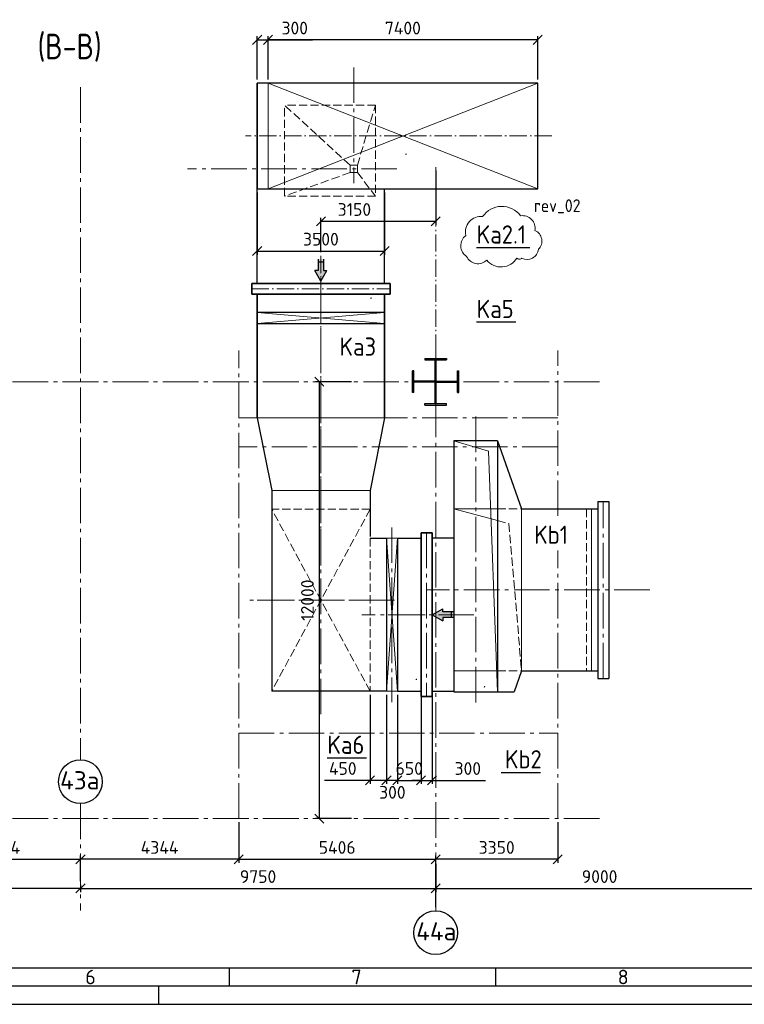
# Model space of a CAD drawing. Header units: millimetres. Extents: x 0 to 129400, y 0 to 84100.
# Tile 4 of 29: x 39080 to 58968, y 0 to 27043. Entities that reach past the tile are written whole.
import ezdxf
from ezdxf.enums import TextEntityAlignment as Align

# ---------------------------------------------------------------- set-up
doc = ezdxf.new("R2010")
doc.units = ezdxf.units.MM
doc.header["$LTSCALE"] = 100
for name, pattern in [('gen3a', [3.125, 2.25, -0.875]), ('gen7', [13.75, 9.75, -1.5, 1, -1.5]), ('gen7a', [6.875, 4.75, -0.875, 0.375, -0.875])]:
    doc.linetypes.add(name, pattern=pattern)
doc.layers.get('Defpoints').update_dxf_attribs({"color": 5, "lineweight": 50})
for name, color, linetype in [('06S', 2, 'Continuous'), ('07', 2, 'Continuous'), ('08', 6, 'Continuous'), ('4', 3, 'Continuous')]:
    doc.layers.add(name, color=color, linetype=linetype)
for name, color, linetype, lineweight in [('1', 4, 'Continuous', 0), ('3a', 3, 'gen3a', 0), ('7', 1, 'gen7', 0), ('7a', 1, 'gen7a', 0), ('AM_5', 3, 'Continuous', 25), ('AM_BOR', 7, 'Continuous', 50), ('Kompensatory', 4, 'Continuous', 25)]:
    doc.layers.add(name, color=color, linetype=linetype, lineweight=lineweight)
doc.styles.get("Standard").update_dxf_attribs({"font": 'isocpeur.ttf'})
doc.dimstyles.new('AM_DIN$0', dxfattribs={"dimtxt": 3.5, "dimasz": 2.5, "dimexe": 1, "dimexo": 1, "dimgap": 1.5, "dimtad": 1, "dimdsep": 46, "dimtxsty": 'Standard', "dimblk": 'OBLIQUE', "dimcen": 0, "dimclrd": 256, "dimclre": 256, "dimclrt": 2, "dimadec": 0, "dimazin": 2, "dimtp": 0.1, "dimtm": 0.1, "dimtfac": 0.71, "dimtmove": 0, "dimatfit": 3, "dimfxl": 0, "dimlwd": -1, "dimlwe": -1, "dimarcsym": 0})

# ---------------------------------------------------------------- blocks, each defined once
blk = doc.blocks.new('AM_A0-05A4')
blk.add_line((1289, 5), (5, 5))
at = {"layer": 'AM_BOR', "color": 1, "lineweight": 25}
for p, q in [((10, 10), (1114, 10)), ((448.38, 5), (448.38, 10)), ((521.44, 5), (521.44, 10)), ((429, 0), (429, 5)), ((0, 0), (1294, 0))]:
    blk.add_line(p, q, dxfattribs=at)
for s, p in [('6', (408.79, 5.5)), ('7', (481.85, 5.5)), ('8', (554.92, 5.5))]:
    blk.add_text(s, height=4, dxfattribs=at).set_placement(p)
blk = doc.blocks.new('_Oblique')
at = {"color": 0, "linetype": 'ByBlock', "lineweight": -2}
blk.add_line((-0.5, -0.5), (0.5, 0.5), dxfattribs=at)
blk = doc.blocks.new('*D205')
at = {"layer": 'AM_5', "linetype": 'ByBlock'}
for p, q in [((48185, 17100), (47202, 17100)), ((47302, 17100), (47302, 5100)), ((48185, 5100), (47202, 5100))]:
    blk.add_line(p, q, dxfattribs=at)
at = {"layer": 'Defpoints', "color": 0}
for p in [(48285, 17100), (47302, 5100), (48285, 5100)]:
    blk.add_point(p, dxfattribs=at)
at = {"layer": 'AM_5', "xscale": 250, "yscale": 250, "zscale": 250}
for p, rotation in [((47302, 17100), 90), ((47302, 5100), 270)]:
    blk.add_blockref('_Oblique', p, dxfattribs=dict(at, rotation=rotation))
at = {"layer": 'AM_5', "color": 2, "insert": (46977, 11100), "char_height": 350, "attachment_point": 5, "rotation": 90}
blk.add_mtext('12000', dxfattribs=at)
blk = doc.blocks.new('k1g')
blk.add_hatch(color=4).paths.add_polyline_path([(845, -4407), (756, -4407), (756, -4101), (604, -4101), (604, -4407), (515, -4407), (680, -4700)])
for p, q in [((-2430, -150), (-2430, 150)), ((-2430, 150), (2430, 150)), ((2430, -150), (2430, 150)), ((-2430, -150), (2430, -150)), ((-2225, -2242), (-2225, -150)), ((2225, -2242), (2225, -150)), ((-4100, -2900), (-2225, -2242)), ((2225, -2242), (2800, -2443)), ((2800, -4100), (2800, -2443)), ((-4100, -2900), (-4100, -4100)), ((-4100, -2900), (2800, -2900)), ((-4100, -4100), (2800, -4100)), ((-1420, -4100), (-1420, -4700)), ((2780, -4700), (2780, -4100)), ((-1570, -4700), (2930, -4700)), ((-1570, -5000), (-1570, -4700)), ((-1420, -4700), (2780, -4700)), ((2930, -4700), (2930, -5000)), ((2930, -5000), (-1570, -5000)), ((-1420, -5650), (-1420, -5000)), ((2780, -5650), (2780, -5000)), ((-1420, -5650), (2780, -5650))]:
    blk.add_line(p, q)
at = {"color": 4}
for p, q in [((604, -4101), (604, -4407)), ((604, -4178), (756, -4178)), ((756, -4101), (756, -4407)), ((604, -4407), (515, -4407)), ((680, -4700), (515, -4407)), ((680, -4700), (845, -4407)), ((756, -4407), (845, -4407))]:
    blk.add_line(p, q, dxfattribs=at)
at = {"layer": '1'}
for p, q in [((-2225, -321), (2225, -321)), ((2225, -2242), (-2225, -2242)), ((-3808, -3148), (2800, -2900)), ((-2225, -4100), (-2225, -2900)), ((-2225, -4100), (-1905, -2900)), ((2225, -4100), (2225, -2900)), ((-4100, -4100), (-3808, -3148))]:
    blk.add_line(p, q, dxfattribs=at)
at = {"layer": '3a'}
for p, q in [((-2225, -458), (2225, -458)), ((-2225, -2900), (-2225, -2242)), ((-1823, -2591), (2225, -2242)), ((2225, -2900), (2225, -2242)), ((-1905, -2900), (-1823, -2591))]:
    blk.add_line(p, q, dxfattribs=at)
at = {"layer": '7'}
for p, q in [((0, 1277), (0, -4860)), ((2430, 0), (-2430, 0)), ((-4763, -3500), (3204, -3500)), ((680, -5900), (680, -3500)), ((-1570, -4850), (2930, -4850))]:
    blk.add_line(p, q, dxfattribs=at)
blk = doc.blocks.new('k3g')
at = {"lineweight": 35}
for p, q in [((2840, 1750), (-550, 1750)), ((2840, -1750), (-550, -1750))]:
    blk.add_line(p, q, dxfattribs=at)
for p, q in [((-50, 1750), (-50, -1750)), ((250, -1750), (250, 1750)), ((2840, 1750), (4840, 1350)), ((6150, 1350), (6150, 1800)), ((6150, 1800), (10350, 1800)), ((10350, 1800), (10350, -1350)), ((4840, 1350), (6100, 1350)), ((2840, -1750), (4840, -1350)), ((4840, -1350), (10350, -1350))]:
    blk.add_line(p, q)
blk.add_lwpolyline([(-850, 1900), (-550, 1900), (-550, -1900), (-850, -1900)], close=True)
at = {"layer": '1'}
for p, q in [((6150, 1800), (6150, 2100)), ((6150, 2100), (10350, 2100)), ((10350, 1800), (6150, 2100)), ((6150, 1800), (10350, 2100)), ((10350, 2100), (10350, 1800)), ((-50, 1750), (250, -1750)), ((-50, -1750), (250, 1750)), ((2840, -1750), (2840, 1750)), ((4840, 1350), (4840, -1350))]:
    blk.add_line(p, q, dxfattribs=at)
at = {"layer": '3a', "color": 4}
for p, q in [((5350, 1350), (10350, -1350)), ((10350, 1350), (5350, -1350))]:
    blk.add_line(p, q, dxfattribs=at)
at = {"layer": '3a'}
for p, q in [((5350, 1350), (5350, -1350)), ((6150, 1350), (10350, 1350))]:
    blk.add_line(p, q, dxfattribs=at)
at = {"layer": '7'}
for p, q in [((8250, 2865), (8250, 1127)), ((5852, 1950), (10648, 1950)), ((7850, 1745), (7850, -1745)), ((-992, 0), (11050, 0))]:
    blk.add_line(p, q, dxfattribs=at)
blk = doc.blocks.new('*D217')
at = {"layer": 'AM_5', "linetype": 'ByBlock'}
for p, q in [((45091, 5000), (45091, 3883)), ((50497, 3664), (50497, 4083)), ((45091, 3983), (50497, 3983))]:
    blk.add_line(p, q, dxfattribs=at)
at = {"layer": 'Defpoints', "color": 0}
for p in [(45091, 5100), (50497, 3983), (50497, 3564)]:
    blk.add_point(p, dxfattribs=at)
at = {"layer": 'AM_5', "xscale": 250, "yscale": 250, "zscale": 250, "rotation": 180}
blk.add_blockref('_Oblique', (45091, 3983), dxfattribs=at)
at = {"layer": 'AM_5', "xscale": 250, "yscale": 250, "zscale": 250}
blk.add_blockref('_Oblique', (50497, 3983), dxfattribs=at)
at = {"layer": 'AM_5', "color": 2, "insert": (47794, 4308), "char_height": 350, "attachment_point": 5}
blk.add_mtext('5406', dxfattribs=at)
blk = doc.blocks.new('*D218')
at = {"layer": 'AM_5', "linetype": 'ByBlock'}
for p, q in [((53847, 5000), (53847, 3883)), ((50497, 2666), (50497, 4083)), ((53847, 3983), (50497, 3983))]:
    blk.add_line(p, q, dxfattribs=at)
at = {"layer": 'Defpoints', "color": 0}
for p in [(53847, 5100), (50497, 3983), (50497, 2566)]:
    blk.add_point(p, dxfattribs=at)
at = {"layer": 'AM_5', "xscale": 250, "yscale": 250, "zscale": 250, "rotation": 180}
blk.add_blockref('_Oblique', (50497, 3983), dxfattribs=at)
at = {"layer": 'AM_5', "xscale": 250, "yscale": 250, "zscale": 250}
blk.add_blockref('_Oblique', (53847, 3983), dxfattribs=at)
at = {"layer": 'AM_5', "color": 2, "insert": (52172, 4308), "char_height": 350, "attachment_point": 5}
blk.add_mtext('3350', dxfattribs=at)
blk = doc.blocks.new('*D219')
at = {"layer": 'AM_5', "linetype": 'ByBlock'}
for p, q in [((50497, 22897), (50497, 21405)), ((47347, 20661), (47347, 21605)), ((47347, 21505), (50497, 21505))]:
    blk.add_line(p, q, dxfattribs=at)
at = {"layer": 'Defpoints', "color": 0}
for p in [(50497, 22997), (50497, 21505), (47347, 20561)]:
    blk.add_point(p, dxfattribs=at)
at = {"layer": 'AM_5', "xscale": 250, "yscale": 250, "zscale": 250, "rotation": 180}
blk.add_blockref('_Oblique', (47347, 21505), dxfattribs=at)
at = {"layer": 'AM_5', "xscale": 250, "yscale": 250, "zscale": 250}
blk.add_blockref('_Oblique', (50497, 21505), dxfattribs=at)
at = {"layer": 'AM_5', "color": 2, "insert": (48267, 21830), "char_height": 350, "attachment_point": 5}
blk.add_mtext('3150', dxfattribs=at)
blk = doc.blocks.new('*D236')
at = {"layer": 'AM_5', "linetype": 'ByBlock'}
for p, q in [((50497, 3862), (50497, 3083)), ((59497, 4003), (59497, 3083)), ((50497, 3183), (59497, 3183))]:
    blk.add_line(p, q, dxfattribs=at)
at = {"layer": 'Defpoints', "color": 0}
for p in [(59497, 4103), (50497, 3962), (59497, 3183)]:
    blk.add_point(p, dxfattribs=at)
at = {"layer": 'AM_5', "xscale": 250, "yscale": 250, "zscale": 250, "rotation": 180}
blk.add_blockref('_Oblique', (50497, 3183), dxfattribs=at)
at = {"layer": 'AM_5', "xscale": 250, "yscale": 250, "zscale": 250}
blk.add_blockref('_Oblique', (59497, 3183), dxfattribs=at)
at = {"layer": 'AM_5', "color": 2, "insert": (54997, 3508), "char_height": 350, "attachment_point": 5}
blk.add_mtext('9000', dxfattribs=at)
blk = doc.blocks.new('*D237')
at = {"layer": 'AM_5', "linetype": 'ByBlock'}
for p, q in [((45597, 22300), (45597, 20589)), ((49097, 22300), (49097, 20589)), ((45597, 20689), (49097, 20689))]:
    blk.add_line(p, q, dxfattribs=at)
at = {"layer": 'Defpoints', "color": 0}
for p in [(45597, 22400), (49097, 22400), (49097, 20689)]:
    blk.add_point(p, dxfattribs=at)
at = {"layer": 'AM_5', "xscale": 250, "yscale": 250, "zscale": 250, "rotation": 180}
blk.add_blockref('_Oblique', (45597, 20689), dxfattribs=at)
at = {"layer": 'AM_5', "xscale": 250, "yscale": 250, "zscale": 250}
blk.add_blockref('_Oblique', (49097, 20689), dxfattribs=at)
at = {"layer": 'AM_5', "color": 2, "insert": (47347, 21014), "char_height": 350, "attachment_point": 5}
blk.add_mtext('3500', dxfattribs=at)
blk = doc.blocks.new('*D299')
at = {"layer": 'AM_5', "linetype": 'ByBlock'}
for p, q in [((30997, 3464), (30997, 3083)), ((40747, 3283), (40747, 3083)), ((40747, 3183), (30997, 3183))]:
    blk.add_line(p, q, dxfattribs=at)
at = {"layer": 'Defpoints', "color": 0}
for p in [(30997, 3564), (40747, 3383), (30997, 3183)]:
    blk.add_point(p, dxfattribs=at)
at = {"layer": 'AM_5', "xscale": 250, "yscale": 250, "zscale": 250, "rotation": 180}
blk.add_blockref('_Oblique', (30997, 3183), dxfattribs=at)
at = {"layer": 'AM_5', "xscale": 250, "yscale": 250, "zscale": 250}
blk.add_blockref('_Oblique', (40747, 3183), dxfattribs=at)
at = {"layer": 'AM_5', "color": 2, "insert": (35872, 3508), "char_height": 350, "attachment_point": 5}
blk.add_mtext('9750', dxfattribs=at)
blk = doc.blocks.new('*D302')
at = {"layer": 'AM_5', "linetype": 'ByBlock'}
for p, q in [((40747, 3283), (40747, 3083)), ((50497, 3464), (50497, 3083)), ((40747, 3183), (50497, 3183))]:
    blk.add_line(p, q, dxfattribs=at)
at = {"layer": 'Defpoints', "color": 0}
for p in [(50497, 3564), (40747, 3383), (50497, 3183)]:
    blk.add_point(p, dxfattribs=at)
at = {"layer": 'AM_5', "xscale": 250, "yscale": 250, "zscale": 250, "rotation": 180}
blk.add_blockref('_Oblique', (40747, 3183), dxfattribs=at)
at = {"layer": 'AM_5', "xscale": 250, "yscale": 250, "zscale": 250}
blk.add_blockref('_Oblique', (50497, 3183), dxfattribs=at)
at = {"layer": 'AM_5', "color": 2, "insert": (45622, 3508), "char_height": 350, "attachment_point": 5}
blk.add_mtext('9750', dxfattribs=at)
blk = doc.blocks.new('*D307')
at = {"layer": 'AM_5', "linetype": 'ByBlock'}
for p, q in [((36403, 5000), (36403, 3883)), ((40747, 3383), (40747, 4083)), ((36403, 3983), (40747, 3983))]:
    blk.add_line(p, q, dxfattribs=at)
at = {"layer": 'Defpoints', "color": 0}
for p in [(36403, 5100), (40747, 3983), (40747, 3283)]:
    blk.add_point(p, dxfattribs=at)
at = {"layer": 'AM_5', "xscale": 250, "yscale": 250, "zscale": 250, "rotation": 180}
blk.add_blockref('_Oblique', (36403, 3983), dxfattribs=at)
at = {"layer": 'AM_5', "xscale": 250, "yscale": 250, "zscale": 250}
blk.add_blockref('_Oblique', (40747, 3983), dxfattribs=at)
at = {"layer": 'AM_5', "color": 2, "insert": (38575, 4308), "char_height": 350, "attachment_point": 5}
blk.add_mtext('4344', dxfattribs=at)
blk = doc.blocks.new('*D308')
at = {"layer": 'AM_5', "linetype": 'ByBlock'}
for p, q in [((45091, 5000), (45091, 3883)), ((40747, 3383), (40747, 4083)), ((45091, 3983), (40747, 3983))]:
    blk.add_line(p, q, dxfattribs=at)
at = {"layer": 'Defpoints', "color": 0}
for p in [(45091, 5100), (40747, 3983), (40747, 3283)]:
    blk.add_point(p, dxfattribs=at)
at = {"layer": 'AM_5', "xscale": 250, "yscale": 250, "zscale": 250, "rotation": 180}
blk.add_blockref('_Oblique', (40747, 3983), dxfattribs=at)
at = {"layer": 'AM_5', "xscale": 250, "yscale": 250, "zscale": 250}
blk.add_blockref('_Oblique', (45091, 3983), dxfattribs=at)
at = {"layer": 'AM_5', "color": 2, "insert": (42919, 4308), "char_height": 350, "attachment_point": 5}
blk.add_mtext('4344', dxfattribs=at)
blk = doc.blocks.new('*D315')
at = {"layer": 'AM_5', "linetype": 'ByBlock'}
for p, q in [((45597, 25400), (45597, 26589)), ((45897, 25400), (45897, 26589)), ((45597, 26489), (45897, 26489)), ((45897, 26489), (47112, 26489))]:
    blk.add_line(p, q, dxfattribs=at)
at = {"layer": 'Defpoints', "color": 0}
for p in [(45897, 26489), (45597, 25300), (45897, 25300)]:
    blk.add_point(p, dxfattribs=at)
at = {"layer": 'AM_5', "xscale": 250, "yscale": 250, "zscale": 250, "rotation": 180}
blk.add_blockref('_Oblique', (45597, 26489), dxfattribs=at)
at = {"layer": 'AM_5', "xscale": 250, "yscale": 250, "zscale": 250}
blk.add_blockref('_Oblique', (45897, 26489), dxfattribs=at)
at = {"layer": 'AM_5', "color": 2, "insert": (46629, 26814), "char_height": 350, "attachment_point": 5}
blk.add_mtext('300', dxfattribs=at)
blk = doc.blocks.new('*D316')
at = {"layer": 'AM_5', "linetype": 'ByBlock'}
for p, q in [((45897, 25400), (45897, 26589)), ((53297, 25400), (53297, 26589)), ((53297, 26489), (45897, 26489))]:
    blk.add_line(p, q, dxfattribs=at)
at = {"layer": 'Defpoints', "color": 0}
for p in [(45897, 26489), (45897, 25300), (53297, 25300)]:
    blk.add_point(p, dxfattribs=at)
at = {"layer": 'AM_5', "xscale": 250, "yscale": 250, "zscale": 250, "rotation": 180}
blk.add_blockref('_Oblique', (45897, 26489), dxfattribs=at)
at = {"layer": 'AM_5', "xscale": 250, "yscale": 250, "zscale": 250}
blk.add_blockref('_Oblique', (53297, 26489), dxfattribs=at)
at = {"layer": 'AM_5', "color": 2, "insert": (49597, 26814), "char_height": 350, "attachment_point": 5}
blk.add_mtext('7400', dxfattribs=at)
blk = doc.blocks.new('A$C230F494C')
for p, q in [((600, 1750), (-1899, 1750)), ((-100, 100), (-1899, 1750)), ((-1899, -750), (-1899, 1750)), ((100, 100), (600, 1750)), ((600, 1750), (600, -750)), ((100, 100), (-100, 100)), ((-100, 100), (-100, -100)), ((100, -100), (100, 100)), ((-100, -100), (-1899, -750)), ((-100, -100), (100, -100)), ((100, -100), (600, -750)), ((600, -750), (-1899, -750))]:
    blk.add_line(p, q)
blk = doc.blocks.new('*D350')
at = {"layer": 'AM_5', "linetype": 'ByBlock'}
for p, q in [((49447, 8500), (49447, 6051)), ((50097, 8350), (50097, 6051)), ((49447, 6151), (50097, 6151))]:
    blk.add_line(p, q, dxfattribs=at)
at = {"layer": 'Defpoints', "color": 0}
for p in [(49447, 8600), (50097, 8450), (50097, 6151)]:
    blk.add_point(p, dxfattribs=at)
at = {"layer": 'AM_5', "xscale": 250, "yscale": 250, "zscale": 250}
for p, rotation in [((49447, 6151), 179.9999999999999), ((50097, 6151), 359.9999999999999)]:
    blk.add_blockref('_Oblique', p, dxfattribs=dict(at, rotation=rotation))
at = {"layer": 'AM_5', "color": 2, "insert": (49772, 6476), "char_height": 350, "attachment_point": 5}
blk.add_mtext('650', dxfattribs=at)
blk = doc.blocks.new('*D343')
at = {"layer": 'AM_5', "linetype": 'ByBlock'}
for p, q in [((49147, 8500), (49147, 6051)), ((49447, 8500), (49447, 6051)), ((49147, 6151), (48897, 6151)), ((49447, 6151), (49147, 6151)), ((49447, 6151), (49697, 6151))]:
    blk.add_line(p, q, dxfattribs=at)
at = {"layer": 'Defpoints', "color": 0}
for p in [(49147, 8600), (49447, 8600), (49147, 6151)]:
    blk.add_point(p, dxfattribs=at)
at = {"layer": 'AM_5', "xscale": 250, "yscale": 250, "zscale": 250}
blk.add_blockref('_Oblique', (49147, 6151), dxfattribs=at)
at = {"layer": 'AM_5', "xscale": 250, "yscale": 250, "zscale": 250, "rotation": 180}
blk.add_blockref('_Oblique', (49447, 6151), dxfattribs=at)
at = {"layer": 'AM_5', "color": 2, "insert": (49308, 5822), "char_height": 350, "attachment_point": 5}
blk.add_mtext('300', dxfattribs=at)
blk = doc.blocks.new('*D344')
at = {"layer": 'AM_5', "linetype": 'ByBlock'}
for p, q in [((48697, 8500), (48697, 6051)), ((49147, 8500), (49147, 6051)), ((48697, 6151), (47447, 6151)), ((49147, 6151), (48697, 6151))]:
    blk.add_line(p, q, dxfattribs=at)
at = {"layer": 'Defpoints', "color": 0}
for p in [(48697, 8600), (49147, 8600), (49147, 6151)]:
    blk.add_point(p, dxfattribs=at)
at = {"layer": 'AM_5', "xscale": 250, "yscale": 250, "zscale": 250}
for p, rotation in [((48697, 6151), 179.9999999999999), ((49147, 6151), 359.9999999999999)]:
    blk.add_blockref('_Oblique', p, dxfattribs=dict(at, rotation=rotation))
at = {"layer": 'AM_5', "color": 2, "insert": (47947, 6476), "char_height": 350, "attachment_point": 5}
blk.add_mtext('450', dxfattribs=at)
blk = doc.blocks.new('*D345')
at = {"layer": 'AM_5', "linetype": 'ByBlock'}
for p, q in [((50097, 8500), (50097, 6051)), ((50397, 8500), (50397, 6051)), ((50097, 6151), (49847, 6151)), ((50097, 6151), (50397, 6151)), ((50397, 6151), (51862, 6151))]:
    blk.add_line(p, q, dxfattribs=at)
at = {"layer": 'Defpoints', "color": 0}
for p in [(50097, 8600), (50397, 8600), (50397, 6151)]:
    blk.add_point(p, dxfattribs=at)
at = {"layer": 'AM_5', "xscale": 250, "yscale": 250, "zscale": 250}
for p, rotation in [((50097, 6151), 359.9999999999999), ((50397, 6151), 179.9999999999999)]:
    blk.add_blockref('_Oblique', p, dxfattribs=dict(at, rotation=rotation))
at = {"layer": 'AM_5', "color": 2, "insert": (51379, 6476), "char_height": 350, "attachment_point": 5}
blk.add_mtext('300', dxfattribs=at)

msp = doc.modelspace()

# ---------------------------------------------------------------- hatches: boundary and pattern name
msp.add_hatch(color=4).paths.add_polyline_path([(47182.47, 20156.01), (47271.3, 20156.01), (47271.3, 20461.99), (47422.64, 20461.99), (47422.64, 20156.01), (47511.48, 20156.01), (47346.97, 19863.2)])

# ---------------------------------------------------------------- linework, layer by layer
for p, q in [((45596.97, 19800.3), (45596.97, 25300.3)), ((49096.97, 19800.3), (49096.97, 22400.3))]:
    msp.add_line(p, q)
at = {"color": 3}
for p, q in [((53080.85, 20779.46), (51617.24, 20779.46)), ((52694.28, 18733.57), (51617.24, 18733.57)), ((48596.26, 6763.22), (47519.22, 6763.22)), ((52294.81, 6363.12), (53371.86, 6363.12))]:
    msp.add_line(p, q, dxfattribs=at)
at = {"color": 4}
for p, q in [((47271.3, 20461.99), (47271.3, 20156.01)), ((47422.64, 20384.99), (47271.3, 20384.99)), ((47422.64, 20461.99), (47422.64, 20156.01)), ((47346.97, 19863.2), (47182.47, 20156.01)), ((47271.3, 20156.01), (47182.47, 20156.01)), ((47346.97, 19863.2), (47511.48, 20156.01)), ((47422.64, 20156.01), (47511.48, 20156.01)), ((50196.97, 17740.3), (50796.97, 17740.3)), ((50196.97, 17740.3), (50196.97, 17700.3)), ((50196.97, 17700.3), (50796.97, 17700.3)), ((50484.97, 16500.3), (50484.97, 17700.3)), ((50508.97, 16500.3), (50508.97, 17700.3)), ((50796.97, 17740.3), (50796.97, 17700.3)), ((49896.97, 17400.3), (49856.97, 17400.3)), ((49856.97, 16800.3), (49856.97, 17400.3)), ((49896.97, 16800.3), (49896.97, 17400.3)), ((51096.97, 17400.3), (51136.97, 17400.3)), ((51096.97, 16800.3), (51096.97, 17400.3)), ((51136.97, 16800.3), (51136.97, 17400.3)), ((50484.97, 17112.3), (49896.97, 17112.3)), ((50484.97, 17088.3), (49896.97, 17088.3)), ((50508.97, 17112.3), (51096.97, 17112.3)), ((50508.97, 17088.3), (51096.97, 17088.3)), ((49896.97, 16800.3), (49856.97, 16800.3)), ((51096.97, 16800.3), (51136.97, 16800.3)), ((50196.97, 16500.3), (50796.97, 16500.3)), ((50196.97, 16460.3), (50196.97, 16500.3)), ((50796.97, 16460.3), (50796.97, 16500.3)), ((50196.97, 16460.3), (50796.97, 16460.3))]:
    msp.add_line(p, q, dxfattribs=at)
msp.add_lwpolyline([(45596.97, 25300.3), (45596.97, 22400.3), (53296.97, 22400.3), (53296.97, 25300.3)], close=True)
for centre in [(40746.97, 6114.71), (50496.97, 1966.21)]:
    msp.add_circle(centre, 600)
at = {"layer": '07', "color": 3}
for points in [[(49693.72, 23371.64, 0, 50, 0), (49682.05, 23349.53, 50, 0, 0), (49670.39, 23327.41, 0, 0, 0), (51617.24, 20779.46, 0, 0, 0)], [(48735.08, 19416.56, 0, 50, 0), (48723.42, 19394.44, 50, 0, 0), (48711.75, 19372.33, 0, 0, 0), (51617.24, 18733.57, 0, 0, 0)], [(49977.12, 8945.45, 0, 50, 0), (49965.46, 8923.34, 50, 0, 0), (49953.8, 8901.23, 0, 0, 0), (48596.26, 6763.22, 0, 0, 0)], [(51828.18, 8742.45, 0, 50, 0), (51839.84, 8720.34, 50, 0, 0), (51851.51, 8698.22, 0, 0, 0), (52294.81, 6363.12, 0, 0, 0)]]:
    msp.add_lwpolyline(points, format="xyseb", dxfattribs=at)
at = {"layer": '1'}
for p, q in [((45896.97, 22400.3), (45896.97, 25300.3)), ((45896.97, 25300.3), (53296.97, 22400.3)), ((53296.97, 25300.3), (45896.97, 22400.3))]:
    msp.add_line(p, q, dxfattribs=at)
msp.add_lwpolyline([(51786, 21635.23, 0.52056705), (51326.08, 21118.95, 0.52056705), (51347.31, 20539.02, 0.52056705), (51899.21, 20440.01, 0.52056705), (52727.06, 20496.58, 0.52056705), (52727.06, 20496.58, 0.52056705), (52861.5, 20496.58, 0.52056705), (53321.42, 20737.04, 0.52056705), (53222.36, 21253.33, 0.52056705), (52826.12, 21656.45, 0.52056705)], format="xyb", close=True, dxfattribs=at)
at = {"layer": '7'}
for p, q in [((48246.97, 25732.02), (48246.97, 22550.16)), ((40746.97, 25188.41), (40746.97, 6714.71)), ((49435.41, 22946.3), (43686.04, 22946.3)), ((45090.97, 5100.3), (45090.97, 17960.96)), ((50496.97, 17922.58), (50496.97, 2566.21)), ((53846.97, 13412.13), (53846.97, 17960.96)), ((26504.03, 17100.3), (48285.09, 17100.3)), ((54989.92, 17100.3), (33208.86, 17100.3)), ((53846.97, 16110.3), (45090.97, 16110.3)), ((53846.97, 15310.3), (45090.97, 15310.3)), ((53846.97, 5100.3), (53846.97, 12464.43)), ((49369.75, 11100.3), (45324.2, 11100.3)), ((45090.97, 7450.3), (53846.97, 7450.3)), ((40746.97, 5514.71), (40746.97, 2576.26)), ((26504.03, 5100.3), (48285.09, 5100.3)), ((54989.92, 5100.3), (33208.86, 5100.3))]:
    msp.add_line(p, q, dxfattribs=at)
at = {"layer": '7a'}
for p, q in [((53686.77, 23850.3), (45279.72, 23850.3)), ((50496.97, 17922.58), (50496.97, 22996.81)), ((47346.97, 20560.81), (47346.97, 12056.06)), ((45446.97, 19650.3), (49246.97, 19650.3))]:
    msp.add_line(p, q, dxfattribs=at)
at = {"layer": 'Kompensatory'}
for points in [[(45446.97, 19800.3), (45446.97, 19500.3), (49246.97, 19500.3), (49246.97, 19800.3)], [(50096.97, 12950.3), (50096.97, 8450.3), (50396.97, 8450.3), (50396.97, 12950.3)]]:
    msp.add_lwpolyline(points, close=True, dxfattribs=at)

# ---------------------------------------------------------------- block references
at = {"lineweight": 0, "xscale": 100, "yscale": 100, "zscale": 100}
msp.add_blockref('AM_A0-05A4', (0, 0), dxfattribs=at)
at = {"rotation": 270}
for name, p in [('k3g', (47346.97, 18950.3)), ('k1g', (55096.97, 11380.3))]:
    msp.add_blockref(name, p, dxfattribs=at)
at = {"layer": '3a'}
msp.add_blockref('A$C230F494C', (48246.97, 22946.3), dxfattribs=at)

# ---------------------------------------------------------------- texts
at = {"layer": '06S', "color": 2, "width": 0.9}
msp.add_text('rev_02', height=350, dxfattribs=at).set_placement((53195.69, 21655.42), align=Align.BOTTOM_LEFT)
at = {"layer": '07', "color": 7}
for s, p in [('43a', (40729.5, 5901.81)), ('44a', (50514.45, 1753.32))]:
    msp.add_text(s, height=500, dxfattribs=at).set_placement(p, align=Align.CENTER)
at = {"layer": '08', "color": 6, "width": 0.8}
msp.add_text('(B-B)', height=700, dxfattribs=at).set_placement((41326.69, 26307.36), align=Align.MIDDLE_RIGHT)
at = {"layer": '4', "color": 6, "width": 0.9}
for s, p in [('Ka2.1', (51622.49, 20744.47)), ('Ka5', (51622.49, 18698.58)), ('Ka3', (47856.09, 17663.85)), ('Kb1', (53200.13, 12496.32)), ('Ka6', (47524.47, 6728.24)), ('Kb2', (52397.23, 6330.46))]:
    msp.add_text(s, height=500, dxfattribs=at).set_placement(p, align=Align.BOTTOM_LEFT)

# ---------------------------------------------------------------- dimensions: what is measured, and where the dimension line sits
at = {"layer": 'AM_5'}
for base, p1, p2, picture, middle in [((45896.97, 26488.51), (45596.97, 25300.3), (45896.97, 25300.3), '*D315', (46629.47, 26813.51)), ((45896.97, 26488.51), (53296.97, 25300.3), (45896.97, 25300.3), '*D316', (49596.97, 26813.51)), ((49096.97, 20688.95), (45596.97, 22400.3), (49096.97, 22400.3), '*D237', (47346.97, 21013.95)), ((50496.97, 3983.16), (45090.97, 5100.3), (50496.97, 3564.44), '*D217', (47793.97, 4308.16)), ((50496.97, 3983.16), (53846.97, 5100.3), (50496.97, 2566.21), '*D218', (52171.97, 4308.16)), ((59496.97, 3183.16), (50496.97, 3962.09), (59496.97, 4103), '*D236', (54996.97, 3508.16))]:
    dim = msp.add_linear_dim(base=base, p1=p1, p2=p2, dimstyle='AM_DIN$0', override={"dimscale": 100, "dimdec": 0, "dimtp": 3, "dimtm": 0, "dimarcsym": 1}, dxfattribs=at)
    dim.commit()
    dim.dimension.update_dxf_attribs({"geometry": picture, "text_midpoint": middle})
dim = msp.add_linear_dim(base=(50496.97, 21505.02), p1=(47346.97, 20560.81), p2=(50496.97, 22996.81), dimstyle='AM_DIN$0', override={"dimscale": 100, "dimdec": 0, "dimtp": 3, "dimtm": 0, "dimarcsym": 1}, dxfattribs=at)
dim.commit()
dim.dimension.update_dxf_attribs({"geometry": '*D219', "text_midpoint": (48267.45, 21505.02), "dimtype": 160})
for base, p1, p2, angle, picture, middle in [((47301.66, 5100.3), (48285.09, 17100.3), (48285.09, 5100.3), 270, '*D205', (46976.66, 11100.3)), ((40746.97, 3983.16), (36402.97, 5100.3), (40746.97, 3283.16), 0, '*D307', (38574.97, 4308.16)), ((40746.97, 3983.16), (45090.97, 5100.3), (40746.97, 3283.16), 180, '*D308', (42918.97, 4308.16)), ((30996.97, 3183.16), (40746.97, 3383.16), (30996.97, 3564.44), 180, '*D299', (35871.97, 3508.16)), ((50496.97, 3183.16), (40746.97, 3383.16), (50496.97, 3564.44), 0, '*D302', (45621.97, 3508.16))]:
    dim = msp.add_linear_dim(base=base, p1=p1, p2=p2, angle=angle, dimstyle='AM_DIN$0', override={"dimscale": 100, "dimdec": 0, "dimtp": 3, "dimtm": 0, "dimarcsym": 1}, dxfattribs=at)
    dim.commit()
    dim.dimension.update_dxf_attribs({"geometry": picture, "text_midpoint": middle})
for base, p1, p2, angle, override, picture, middle in [((49146.97, 6151.48), (48696.97, 8600.3), (49146.97, 8600.3), 180, {"dimscale": 100, "dimdec": 0, "dimtp": 3, "dimtm": 0, "dimarcsym": 1}, '*D344', (47946.97, 6151.48)), ((49146.97, 6151.48), (49446.97, 8600.3), (49146.97, 8600.3), 0, {"dimscale": 100, "dimdec": 0, "dimtp": 3, "dimtm": 0, "dimtmove": 2, "dimarcsym": 1}, '*D343', (49307.69, 5821.89)), ((50096.97, 6151.48), (49446.97, 8600.3), (50096.97, 8450.3), 180, {"dimscale": 100, "dimdec": 0, "dimtp": 3, "dimtm": 0, "dimarcsym": 1}, '*D350', (49771.97, 6151.48)), ((50396.97, 6151.48), (50096.97, 8600.3), (50396.97, 8600.3), 180, {"dimscale": 100, "dimdec": 0, "dimtp": 3, "dimtm": 0, "dimarcsym": 1}, '*D345', (51379.47, 6151.48))]:
    dim = msp.add_linear_dim(base=base, p1=p1, p2=p2, angle=angle, dimstyle='AM_DIN$0', override=override, dxfattribs=at)
    dim.commit()
    dim.dimension.update_dxf_attribs({"geometry": picture, "text_midpoint": middle, "dimtype": 160})

doc.saveas('drawing.dxf')
